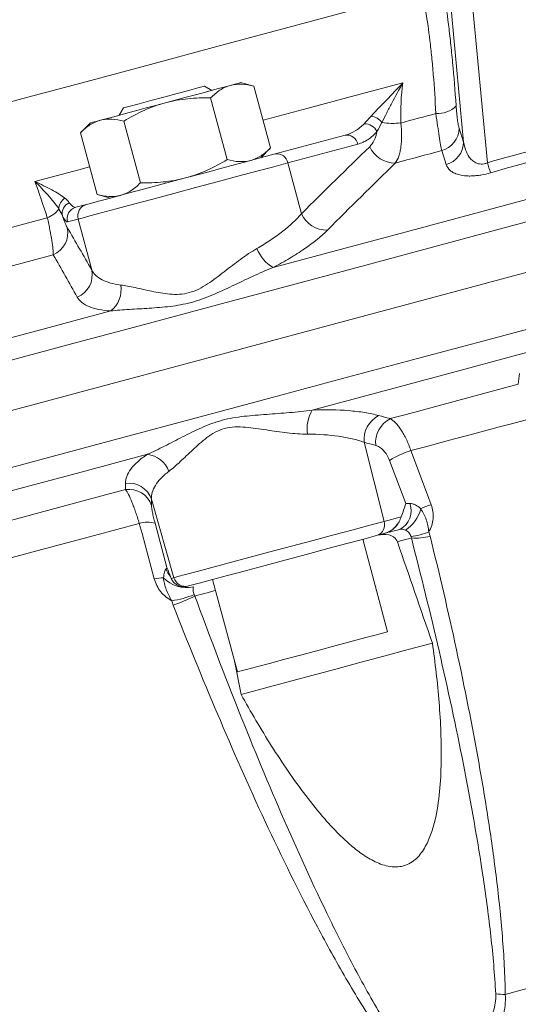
# Model space of a CAD drawing. Header units: millimetres. Extents: x -45 to 292, y -167 to 549.
# Tile 6 of 16: x 124 to 166, y 16 to 98. Entities that reach past the tile are written whole.
import ezdxf

# ---------------------------------------------------------------- set-up
doc = ezdxf.new("R2010")
doc.units = ezdxf.units.MM

msp = doc.modelspace()

# ---------------------------------------------------------------- linework, layer by layer
at = {"color": 7, "linetype": 'Continuous', "lineweight": 15}
for p, q in [((161.941, 102.912), (163.52, 86.19)), ((161.529, 87.914), (160.211, 101.87)), ((140.47, 92.235), (139.857, 92.589)), ((144.006, 92.582), (142.884, 92.882)), ((145.388, 87.425), (144.006, 92.582)), ((141.763, 86.454), (140.381, 91.611)), ((133.096, 90.777), (132.742, 90.165)), ((130.327, 89.518), (129.506, 88.697)), ((134.513, 84.511), (133.131, 89.668)), ((161.151, 89.079), (161.529, 87.914)), ((130.888, 83.54), (129.506, 88.697)), ((145.781, 86.929), (151.63, 88.497)), ((144.567, 86.604), (145.388, 87.425)), ((152.68, 87.743), (146.831, 86.176)), ((160.074, 86.036), (159.698, 87.202)), ((146.831, 86.176), (147.97, 81.929)), ((130.888, 83.54), (132.01, 83.239)), ((129.118, 82.465), (130.007, 82.703)), ((129.304, 81.479), (128.415, 81.241)), ((129.304, 81.479), (130.44, 77.232)), ((166.101, 67.675), (166.191, 68.577)), ((153.205, 62.831), (154.876, 56.219)), ((156.689, 57.722), (155.334, 61.312)), ((135.432, 58.069), (137.311, 51.513)), ((135.74, 56.061), (136.728, 52.374)), ((154.876, 56.219), (156.322, 56.607)), ((154.908, 55.211), (154.339, 55.058)), ((155.178, 47.001), (153.108, 54.728)), ((137.091, 51.454), (137.311, 51.513)), ((140.551, 51.364), (142.621, 43.636)), ((138.527, 50.822), (138.441, 50.798)), ((142.371, 44.572), (142.923, 41.761))]:
    msp.add_line(p, q, dxfattribs=at)
at = {"color": 7, "linetype": 'Continuous', "lineweight": 15, "flags": 128}
for points in [[(90.274, 82.328), (93.641, 83.23), (97.309, 84.213), (101.262, 85.273), (105.484, 86.404), (109.955, 87.602), (114.658, 88.862), (119.57, 90.178), (124.673, 91.545), (129.943, 92.958), (135.358, 94.408), (140.895, 95.892), (146.53, 97.402), (152.238, 98.932), (157.996, 100.474)], [(133.096, 90.777), (133.198, 90.805), (133.645, 90.924), (134.397, 91.126), (135.376, 91.388), (136.473, 91.682), (137.571, 91.976), (138.55, 92.239), (139.305, 92.441), (139.753, 92.561), (139.857, 92.589)], [(136.606, 91.2), (137.425, 91.42), (138.231, 91.636), (139.009, 91.844), (139.745, 92.041), (140.428, 92.224), (141.046, 92.39), (141.587, 92.535), (142.043, 92.657)], [(142.043, 92.657), (142.407, 92.754), (142.671, 92.825), (142.831, 92.868), (142.884, 92.882)], [(131.169, 89.743), (131.625, 89.865), (132.166, 90.011), (132.784, 90.176), (133.467, 90.359), (134.203, 90.556), (134.981, 90.765), (135.786, 90.981), (136.606, 91.2)], [(130.327, 89.518), (130.381, 89.532), (130.541, 89.575), (130.805, 89.646), (131.169, 89.743)], [(145.611, 77.442), (151.32, 78.971), (157.072, 80.512), (162.853, 82.061), (168.649, 83.614), (174.445, 85.167), (180.226, 86.716), (185.978, 88.258), (191.686, 89.787)], [(156.278, 89.51), (156.644, 89.608), (157.01, 89.706), (157.377, 89.805), (157.743, 89.903), (158.11, 90.001), (158.477, 90.099), (158.844, 90.198), (159.211, 90.296)], [(130.007, 82.703), (130.339, 82.792), (131.015, 82.973), (132.007, 83.239), (133.274, 83.578), (134.764, 83.977), (136.414, 84.42), (138.158, 84.887), (139.923, 85.36), (141.635, 85.818), (143.225, 86.244), (144.626, 86.62), (145.781, 86.929)], [(155.82, 86.163), (156.304, 86.292), (156.788, 86.422), (157.272, 86.552), (157.757, 86.682), (158.242, 86.812), (158.727, 86.942), (159.212, 87.072), (159.698, 87.202)], [(120.14, 64.53), (125.932, 66.081), (131.853, 67.668), (137.887, 69.285), (144.016, 70.927), (150.222, 72.59), (156.486, 74.268), (162.79, 75.958), (169.115, 77.653), (175.444, 79.348), (181.758, 81.04), (188.037, 82.723), (194.264, 84.391), (200.421, 86.041)], [(146.831, 86.176), (145.657, 85.861), (144.246, 85.483), (142.647, 85.055), (140.917, 84.591), (139.116, 84.109), (137.309, 83.624), (135.559, 83.155), (133.927, 82.718), (132.471, 82.328), (131.242, 81.999), (130.284, 81.742), (129.63, 81.567), (129.304, 81.479)], [(109.29, 76.92), (111.351, 77.472), (113.448, 78.034), (115.581, 78.606), (117.748, 79.186), (119.948, 79.776), (122.179, 80.373), (124.44, 80.979), (126.729, 81.593)], [(107.597, 73.242), (109.903, 73.859), (112.255, 74.49), (114.651, 75.132), (117.09, 75.785), (119.568, 76.449), (122.085, 77.124), (124.639, 77.808), (127.226, 78.501)], [(148.874, 65.521), (154.567, 67.047), (160.303, 68.584), (166.068, 70.129), (171.847, 71.677), (177.627, 73.226), (183.392, 74.77), (189.128, 76.307), (194.821, 77.833)], [(92.124, 63.11), (96.56, 64.298), (101.179, 65.536), (105.967, 66.819), (110.914, 68.144), (116.006, 69.509), (121.231, 70.909), (126.575, 72.341), (132.026, 73.801)], [(155.387, 64.804), (156.719, 65.161), (158.054, 65.518), (159.39, 65.877), (160.729, 66.235), (162.07, 66.595), (163.412, 66.954), (164.756, 67.314), (166.101, 67.675)], [(157.118, 62.131), (158.33, 62.456), (159.543, 62.781), (160.759, 63.107), (161.976, 63.433), (163.195, 63.759), (164.415, 64.086), (165.636, 64.413), (166.858, 64.741)], [(95.302, 51.167), (99.729, 52.353), (104.336, 53.587), (109.112, 54.867), (114.044, 56.189), (119.122, 57.549), (124.331, 58.945), (129.659, 60.373), (135.093, 61.829)], [(157.118, 62.131), (158.505, 58.441), (158.815, 57.616)], [(103.699, 50.954), (107.083, 51.861), (110.568, 52.794), (114.147, 53.754), (117.817, 54.737), (121.57, 55.743), (125.402, 56.769), (129.306, 57.815), (133.277, 58.879)], [(106.483, 48.563), (109.69, 49.423), (112.989, 50.306), (116.373, 51.213), (119.84, 52.142), (123.383, 53.092), (126.997, 54.06), (130.678, 55.046), (134.421, 56.049)], [(135.669, 51.414), (134.649, 55.202), (134.421, 56.049)], [(137.311, 51.513), (137.638, 51.601), (138.294, 51.776), (139.254, 52.033), (140.485, 52.363), (141.944, 52.754), (143.58, 53.193), (145.334, 53.663), (147.145, 54.148), (148.949, 54.631), (150.683, 55.096), (152.285, 55.525), (153.699, 55.904), (154.876, 56.219)], [(154.339, 55.058), (153.182, 54.748), (151.777, 54.372), (150.183, 53.945), (148.467, 53.485), (146.698, 53.011), (144.95, 52.543), (143.295, 52.099), (141.802, 51.699), (140.532, 51.359), (139.538, 51.092), (138.86, 50.911), (138.527, 50.822)], [(157.161, 54.833), (157.041, 54.801), (156.914, 54.767), (156.779, 54.731), (156.636, 54.693), (156.486, 54.652), (156.328, 54.61), (156.163, 54.566), (155.991, 54.52)], [(155.178, 47.001), (155.155, 46.995), (154.863, 46.916), (154.248, 46.752), (153.344, 46.51), (152.201, 46.203), (150.878, 45.849), (149.449, 45.466), (147.991, 45.075), (146.581, 44.697), (145.297, 44.353), (144.207, 44.061), (143.371, 43.837), (142.833, 43.693), (142.624, 43.637), (142.621, 43.636)], [(142.923, 41.761), (144.881, 42.286), (146.853, 42.814), (148.837, 43.346), (150.833, 43.88), (152.84, 44.418), (154.857, 44.959), (156.883, 45.501), (158.917, 46.046)], [(165.009, 16.69), (166.92, 17.202), (168.839, 17.716), (170.764, 18.232), (172.695, 18.75), (174.631, 19.268), (176.57, 19.788), (178.513, 20.309), (180.459, 20.83)]]:
    msp.add_lwpolyline(points, dxfattribs=at)
at = {"color": 8, "linetype": 'Continuous', "lineweight": 15, "flags": 128}
for points in [[(122.987, 69.506), (128.86, 71.08), (134.851, 72.685), (140.943, 74.317), (147.118, 75.972), (153.357, 77.644), (159.643, 79.328), (165.956, 81.019), (172.278, 82.713), (178.592, 84.405), (184.877, 86.089), (191.116, 87.761), (197.291, 89.416), (203.383, 91.048), (209.374, 92.653), (215.248, 94.227), (220.986, 95.765), (226.572, 97.261), (231.99, 98.713)], [(144.769, 89.735), (148.527, 90.742), (152.475, 91.8), (156.447, 92.864)], [(125.693, 84.623), (129.363, 85.607), (130.269, 85.85)], [(121.33, 60.087), (127.122, 61.639), (133.044, 63.225), (139.078, 64.842), (145.207, 66.484), (151.412, 68.147), (157.676, 69.826), (163.98, 71.515), (170.306, 73.21), (176.635, 74.906), (182.948, 76.597), (189.228, 78.28), (195.455, 79.948), (201.611, 81.598)], [(140.796, 50.448), (140.636, 50.405), (140.362, 50.332), (140.093, 50.26), (139.829, 50.189), (139.569, 50.12), (139.314, 50.051), (139.064, 49.984)]]:
    msp.add_lwpolyline(points, dxfattribs=at)
at = {"color": 7, "linetype": 'Continuous', "lineweight": 15}
for centre, radius, start, end in [((159.328, 92.512), 2.219, 266.97267, 315.16033), ((153.559, 88.667), 1.444, 38.06992, 80.42392), ((153.213, 88.244), 1.209, 27.15297, 90.18379), ((155.663, 95.429), 5.95, 260.6518, 275.93476), ((159.16, 89.119), 1.991, 285.65657, 358.86028), ((151.771, 87.584), 0.923, 9.90314, 98.75985), ((155.793, 88.483), 2.321, 204.15826, 270.64825), ((159.538, 87.954), 1.991, 285.60169, 358.85717), ((145.922, 86.017), 0.923, 9.90314, 98.75985), ((210.143, 99.722), 48.547, 196.18408, 197.22241), ((128.78, 82.306), 1.091, 121.94265, 179.24608), ((125.96, 83.603), 2.152, 290.93252, 323.44022), ((128.964, 81.941), 0.991, 113.55635, 191.16858), ((129.379, 81.501), 0.998, 105.10973, 195.09085), ((130.267, 81.739), 0.998, 105.10877, 195.09121), ((150.085, 82.889), 2.322, 204.41003, 271.51987), ((126.445, 80.342), 2, 292.98367, 12.0811), ((147.169, 80.159), 3.132, 201.28589, 240.17706), ((128.483, 76.818), 2, 292.06175, 11.95305), ((130.63, 75.588), 2.267, 307.99059, 9.72519), ((151.529, 63.952), 3.084, 149.40623, 188.32396), ((155.513, 63.025), 2.316, 118.247, 184.80234), ((156.486, 62.765), 2.316, 118.34813, 184.82906), ((134.786, 59.589), 2.26, 21.07561, 82.19141), ((159.756, 54.034), 8.516, 108.04822, 121.28376), ((133.542, 57.418), 1.999, 18.99566, 98.00952), ((133.551, 56.9), 1.999, 18.98178, 97.90334), ((155.412, 57.089), 1.726, 297.63631, 21.43063), ((162.585, 46.71), 11.539, 109.06909, 113.70926), ((155.13, 57.958), 2.897, 301.83535, 346.38094), ((135.099, 54.062), 2.1, 72.22715, 108.83693), ((154.008, 55.916), 0.92, 291.12087, 19.25196), ((154.372, 57.138), 2, 308.22575, 328.67), ((156.579, 60.102), 5.177, 276.12564, 293.11271), ((157.492, 59.599), 4.778, 266.01821, 284.99459), ((136.784, 45.785), 5.738, 93.43154, 101.20045), ((138.367, 53.345), 2.658, 223.55162, 282.48269), ((138.271, 51.786), 0.998, 195.88919, 284.893), ((135.777, 58.221), 8.741, 278.92873, 291.67144), ((133.668, 60.396), 11.727, 287.76378, 297.39694), ((165.095, 23.809), 7.12, 262.85194, 269.30256)]:
    msp.add_arc(centre, radius, start, end, dxfattribs=at)
at = {"color": 8, "linetype": 'Continuous', "lineweight": 15}
msp.add_arc((138.635, 52.918), 2.079, 198.29034, 219.28359, dxfattribs=at)
at = {"color": 7, "linetype": 'Continuous', "lineweight": 15}
for points, knots in [([(159.461, 102.301), (159.531, 102.04), (159.6, 101.748), (159.738, 101.1), (159.807, 100.743), (160.009, 99.591), (160.138, 98.718), (160.292, 97.501), (160.323, 97.251), (160.383, 96.738), (160.413, 96.474), (160.501, 95.67), (160.556, 95.117), (160.717, 93.412), (160.814, 92.212), (160.901, 90.947)], [0, 0, 0, 0, 0.125, 0.125, 0.25, 0.25, 0.5, 0.5, 0.5625, 0.5625, 0.625, 0.625, 0.75, 0.75, 1, 1, 1, 1]), ([(159.211, 90.296), (159.151, 91.43), (159.079, 92.507), (158.954, 94.037), (158.91, 94.533), (158.815, 95.495), (158.765, 95.957), (158.609, 97.268), (158.498, 98.05), (158.317, 99.082), (158.254, 99.402), (158.127, 99.981), (158.062, 100.242), (157.996, 100.474)], [0, 0, 0, 0, 0.25, 0.25, 0.375, 0.375, 0.5, 0.5, 0.75, 0.75, 0.875, 0.875, 1, 1, 1, 1]), ([(142.043, 92.657), (141.736, 92.575), (141.44, 92.437), (140.888, 92.079), (140.629, 91.858), (140.381, 91.611)], [0, 0, 0, 0, 0.5, 0.5, 1, 1, 1, 1]), ([(144.006, 92.582), (143.665, 92.673), (143.325, 92.735), (142.668, 92.768), (142.35, 92.739), (142.043, 92.657)], [0, 0, 0, 0, 0.5, 0.5, 1, 1, 1, 1]), ([(153.799, 90.091), (153.995, 90.298), (154.201, 90.515), (154.629, 90.96), (154.851, 91.19), (155.524, 91.89), (155.986, 92.371), (156.447, 92.864)], [0, 0, 0, 0, 0.25, 0.25, 0.5, 0.5, 1, 1, 1, 1]), ([(154.696, 89.557), (154.824, 89.814), (154.959, 90.079), (155.239, 90.62), (155.383, 90.896), (155.827, 91.729), (156.134, 92.295), (156.447, 92.864)], [0, 0, 0, 0, 0.25, 0.25, 0.5, 0.5, 1, 1, 1, 1]), ([(136.606, 91.2), (136.914, 91.283), (137.226, 91.352), (137.851, 91.465), (138.165, 91.508), (139.11, 91.604), (139.744, 91.623), (140.381, 91.611)], [0, 0, 0, 0, 0.25, 0.25, 0.5, 0.5, 1, 1, 1, 1]), ([(133.131, 89.668), (133.678, 89.998), (134.238, 90.299), (135.393, 90.818), (135.988, 91.035), (136.606, 91.2)], [0, 0, 0, 0, 0.5, 0.5, 1, 1, 1, 1]), ([(160.901, 90.947), (160.916, 90.731), (160.933, 90.525), (160.971, 90.136), (160.991, 89.957), (161.034, 89.635), (161.057, 89.491), (161.103, 89.25), (161.127, 89.153), (161.151, 89.079)], [0, 0, 0, 0, 0.25, 0.25, 0.5, 0.5, 0.75, 0.75, 1, 1, 1, 1]), ([(129.506, 88.697), (129.757, 88.947), (130.018, 89.168), (130.569, 89.525), (130.86, 89.66), (131.169, 89.743)], [0, 0, 0, 0, 0.5, 0.5, 1, 1, 1, 1]), ([(131.169, 89.743), (131.322, 89.784), (131.48, 89.813), (131.8, 89.843), (131.962, 89.846), (132.454, 89.821), (132.79, 89.76), (133.131, 89.668)], [0, 0, 0, 0, 0.25, 0.25, 0.5, 0.5, 1, 1, 1, 1]), ([(159.698, 87.202), (159.671, 87.328), (159.64, 87.493), (159.569, 87.894), (159.53, 88.134), (159.447, 88.665), (159.402, 88.961), (159.308, 89.601), (159.26, 89.94), (159.211, 90.296)], [0, 0, 0, 0, 0.25, 0.25, 0.5, 0.5, 0.75, 0.75, 1, 1, 1, 1]), ([(151.63, 88.497), (151.922, 88.575), (152.2, 88.694), (152.729, 89.013), (152.979, 89.213), (153.209, 89.452)], [0, 0, 0, 0, 0.5, 0.5, 1, 1, 1, 1]), ([(156.278, 89.51), (156.322, 89.144), (156.344, 88.794), (156.347, 88.129), (156.327, 87.812), (156.267, 87.382), (156.242, 87.246), (156.182, 86.987), (156.147, 86.863), (156.029, 86.519), (155.933, 86.324), (155.82, 86.163)], [0, 0, 0, 0, 0.25, 0.25, 0.5, 0.5, 0.625, 0.625, 0.75, 0.75, 1, 1, 1, 1]), ([(154.288, 88.795), (154.057, 88.525), (153.807, 88.304), (153.27, 87.954), (152.984, 87.825), (152.68, 87.743)], [0, 0, 0, 0, 0.5, 0.5, 1, 1, 1, 1]), ([(153.676, 87.533), (153.823, 87.676), (153.95, 87.854), (154.159, 88.279), (154.239, 88.522), (154.288, 88.795)], [0, 0, 0, 0, 0.5, 0.5, 1, 1, 1, 1]), ([(145.388, 87.425), (145.138, 87.176), (144.875, 86.952), (144.322, 86.595), (144.032, 86.461), (143.726, 86.379)], [0, 0, 0, 0, 0.5, 0.5, 1, 1, 1, 1]), ([(161.529, 87.914), (161.567, 87.69), (161.622, 87.472), (161.775, 87.052), (161.873, 86.849), (162.072, 86.57), (162.147, 86.481), (162.325, 86.318), (162.425, 86.244), (162.668, 86.127), (162.814, 86.083), (163.069, 86.076), (163.159, 86.084), (163.341, 86.122), (163.433, 86.152), (163.52, 86.19)], [0, 0, 0, 0, 0.25, 0.25, 0.5, 0.5, 0.625, 0.625, 0.75, 0.75, 0.875, 0.875, 0.9375, 0.9375, 1, 1, 1, 1]), ([(141.763, 86.454), (141.216, 86.124), (140.656, 85.823), (139.501, 85.304), (138.906, 85.087), (138.288, 84.922)], [0, 0, 0, 0, 0.5, 0.5, 1, 1, 1, 1]), ([(143.726, 86.379), (143.419, 86.296), (143.093, 86.267), (142.436, 86.302), (142.101, 86.363), (141.763, 86.454)], [0, 0, 0, 0, 0.5, 0.5, 1, 1, 1, 1]), ([(163.773, 85.348), (163.504, 85.271), (163.238, 85.21), (162.845, 85.143), (162.715, 85.125), (162.467, 85.099), (162.348, 85.09), (162.116, 85.08), (162.004, 85.08), (161.792, 85.086), (161.692, 85.093), (161.408, 85.123), (161.237, 85.156), (160.938, 85.241), (160.808, 85.293), (160.582, 85.41), (160.484, 85.477), (160.237, 85.692), (160.132, 85.856), (160.074, 86.036)], [0, 0, 0, 0, 0.125, 0.125, 0.1875, 0.1875, 0.25, 0.25, 0.3125, 0.3125, 0.375, 0.375, 0.5, 0.5, 0.625, 0.625, 0.75, 0.75, 1, 1, 1, 1]), ([(138.288, 84.922), (137.981, 84.839), (137.668, 84.77), (137.043, 84.657), (136.729, 84.614), (135.785, 84.518), (135.15, 84.499), (134.513, 84.511)], [0, 0, 0, 0, 0.25, 0.25, 0.5, 0.5, 1, 1, 1, 1]), ([(128.203, 83.232), (128.058, 83.349), (127.888, 83.464), (127.514, 83.695), (127.309, 83.811), (126.664, 84.157), (126.189, 84.387), (125.693, 84.623)], [0, 0, 0, 0, 0.25, 0.25, 0.5, 0.5, 1, 1, 1, 1]), ([(127.689, 82.321), (127.568, 82.511), (127.428, 82.702), (127.125, 83.087), (126.961, 83.28), (126.449, 83.858), (126.078, 84.241), (125.693, 84.623)], [0, 0, 0, 0, 0.25, 0.25, 0.5, 0.5, 1, 1, 1, 1]), ([(134.513, 84.511), (134.262, 84.26), (134.002, 84.039), (133.45, 83.683), (133.16, 83.547), (132.851, 83.465)], [0, 0, 0, 0, 0.5, 0.5, 1, 1, 1, 1]), ([(132.851, 83.465), (132.697, 83.423), (132.539, 83.395), (132.22, 83.365), (132.058, 83.362), (131.566, 83.387), (131.23, 83.448), (130.888, 83.54)], [0, 0, 0, 0, 0.25, 0.25, 0.5, 0.5, 1, 1, 1, 1]), ([(128.568, 82.85), (128.68, 82.702), (128.781, 82.597), (128.965, 82.469), (129.048, 82.446), (129.118, 82.465)], [0, 0, 0, 0, 0.5, 0.5, 1, 1, 1, 1]), ([(127.226, 78.501), (127.227, 78.633), (127.218, 78.799), (127.178, 79.201), (127.146, 79.439), (127.062, 79.968), (127.01, 80.258), (126.916, 80.734), (126.881, 80.9), (126.809, 81.24), (126.77, 81.414), (126.729, 81.593)], [0, 0, 0, 0, 0.25, 0.25, 0.5, 0.5, 0.75, 0.75, 0.875, 0.875, 1, 1, 1, 1]), ([(127.992, 81.749), (128.033, 81.631), (128.072, 81.522), (128.148, 81.32), (128.185, 81.226), (128.288, 80.977), (128.349, 80.85), (128.401, 80.761)], [0, 0, 0, 0, 0.25, 0.25, 0.5, 0.5, 1, 1, 1, 1]), ([(128.415, 81.241), (128.369, 81.229), (128.31, 81.266), (128.169, 81.435), (128.087, 81.566), (127.992, 81.749)], [0, 0, 0, 0, 0.5, 0.5, 1, 1, 1, 1]), ([(144.251, 79.022), (144.652, 79.253), (145.033, 79.488), (145.752, 79.968), (146.092, 80.214), (147.029, 80.948), (147.55, 81.438), (147.97, 81.929)], [0, 0, 0, 0, 0.25, 0.25, 0.5, 0.5, 1, 1, 1, 1]), ([(150.146, 80.567), (149.624, 80.047), (148.982, 79.524), (147.839, 78.734), (147.425, 78.469), (146.554, 77.949), (146.095, 77.694), (145.611, 77.442)], [0, 0, 0, 0, 0.5, 0.5, 0.75, 0.75, 1, 1, 1, 1]), ([(132.865, 75.971), (133.232, 75.926), (133.635, 75.846), (134.287, 75.705), (134.512, 75.654), (134.973, 75.551), (135.209, 75.499), (135.933, 75.35), (136.437, 75.256), (137.233, 75.191), (137.505, 75.184), (138.047, 75.218), (138.319, 75.259), (138.864, 75.407), (139.133, 75.513), (139.643, 75.765), (139.888, 75.91), (140.603, 76.377), (141.062, 76.73), (141.975, 77.435), (142.426, 77.787), (143.33, 78.445), (143.784, 78.754), (144.251, 79.022)], [0, 0, 0, 0, 0.125, 0.125, 0.1875, 0.1875, 0.25, 0.25, 0.375, 0.375, 0.4375, 0.4375, 0.5, 0.5, 0.5625, 0.5625, 0.625, 0.625, 0.75, 0.75, 0.875, 0.875, 1, 1, 1, 1]), ([(145.611, 77.442), (145.031, 77.21), (144.46, 76.957), (143.322, 76.432), (142.755, 76.16), (141.624, 75.626), (141.061, 75.363), (140.207, 75.006), (139.921, 74.894), (139.342, 74.689), (139.049, 74.597), (138.171, 74.361), (137.58, 74.258), (136.404, 74.114), (135.825, 74.071), (134.689, 73.998), (134.131, 73.968), (133.049, 73.899), (132.525, 73.859), (132.026, 73.801)], [0, 0, 0, 0, 0.125, 0.125, 0.25, 0.25, 0.375, 0.375, 0.4375, 0.4375, 0.5, 0.5, 0.625, 0.625, 0.75, 0.75, 0.875, 0.875, 1, 1, 1, 1]), ([(130.44, 77.232), (130.527, 77.066), (130.642, 76.914), (130.933, 76.639), (131.11, 76.515), (131.72, 76.196), (132.234, 76.048), (132.865, 75.971)], [0, 0, 0, 0, 0.25, 0.25, 0.5, 0.5, 1, 1, 1, 1]), ([(132.026, 73.801), (131.29, 73.849), (130.692, 73.973), (129.988, 74.267), (129.786, 74.384), (129.457, 74.65), (129.328, 74.799), (129.235, 74.964)], [0, 0, 0, 0, 0.5, 0.5, 0.75, 0.75, 1, 1, 1, 1]), ([(135.093, 61.829), (135.56, 62.032), (136.038, 62.263), (137.017, 62.754), (137.52, 63.015), (138.549, 63.539), (139.075, 63.803), (139.894, 64.168), (140.172, 64.284), (140.743, 64.495), (141.036, 64.59), (141.929, 64.83), (142.549, 64.93), (143.8, 65.071), (144.431, 65.117), (145.703, 65.209), (146.34, 65.254), (147.61, 65.365), (148.246, 65.431), (148.874, 65.521)], [0, 0, 0, 0, 0.125, 0.125, 0.25, 0.25, 0.375, 0.375, 0.4375, 0.4375, 0.5, 0.5, 0.625, 0.625, 0.75, 0.75, 0.875, 0.875, 1, 1, 1, 1]), ([(148.874, 65.521), (149.977, 65.568), (150.991, 65.551), (152.393, 65.436), (152.84, 65.382), (153.671, 65.245), (154.059, 65.163), (154.417, 65.065)], [0, 0, 0, 0, 0.5, 0.5, 0.75, 0.75, 1, 1, 1, 1]), ([(155.387, 64.804), (155.54, 64.723), (155.695, 64.602), (155.929, 64.361), (156.008, 64.27), (156.164, 64.071), (156.317, 63.856), (156.464, 63.609), (156.608, 63.346), (156.68, 63.206), (156.883, 62.771), (157.007, 62.461), (157.118, 62.131)], [0, 0, 0, 0, 0.25, 0.25, 0.375, 0.375, 0.5, 0.625, 0.625, 0.75, 0.75, 1, 1, 1, 1]), ([(148.477, 63.506), (147.925, 63.505), (147.355, 63.549), (146.211, 63.681), (145.633, 63.769), (144.461, 63.948), (143.875, 64.041), (142.995, 64.115), (142.7, 64.128), (142.11, 64.102), (141.824, 64.062), (141.272, 63.912), (141.004, 63.799), (140.513, 63.532), (140.287, 63.379), (139.642, 62.896), (139.253, 62.543), (138.512, 61.853), (138.164, 61.517), (137.506, 60.906), (137.195, 60.629), (136.895, 60.402)], [0, 0, 0, 0, 0.125, 0.125, 0.25, 0.25, 0.375, 0.375, 0.4375, 0.4375, 0.5, 0.5, 0.5625, 0.5625, 0.625, 0.625, 0.75, 0.75, 0.875, 0.875, 1, 1, 1, 1]), ([(153.205, 62.831), (152.898, 62.941), (152.568, 63.038), (151.858, 63.207), (151.477, 63.278), (150.282, 63.449), (149.417, 63.507), (148.477, 63.506)], [0, 0, 0, 0, 0.25, 0.25, 0.5, 0.5, 1, 1, 1, 1]), ([(155.334, 61.312), (155.27, 61.481), (155.195, 61.636), (155.022, 61.921), (154.925, 62.049), (154.723, 62.263), (154.615, 62.354), (154.398, 62.492), (154.289, 62.541), (154.178, 62.57)], [0, 0, 0, 0, 0.25, 0.25, 0.5, 0.5, 0.75, 0.75, 1, 1, 1, 1]), ([(133.263, 59.397), (133.253, 59.781), (133.399, 60.176), (133.857, 60.79), (134.051, 60.999), (134.514, 61.414), (134.784, 61.621), (135.093, 61.829)], [0, 0, 0, 0, 0.5, 0.5, 0.75, 0.75, 1, 1, 1, 1]), ([(136.895, 60.402), (136.639, 60.208), (136.417, 60.013), (136.039, 59.62), (135.882, 59.421), (135.517, 58.832), (135.409, 58.447), (135.432, 58.069)], [0, 0, 0, 0, 0.25, 0.25, 0.5, 0.5, 1, 1, 1, 1]), ([(134.421, 56.049), (134.319, 56.381), (134.217, 56.696), (134.061, 57.143), (134.008, 57.288), (133.906, 57.562), (133.855, 57.692), (133.706, 58.06), (133.609, 58.277), (133.432, 58.634), (133.349, 58.777), (133.277, 58.879)], [0, 0, 0, 0, 0.25, 0.25, 0.375, 0.375, 0.5, 0.5, 0.75, 0.75, 1, 1, 1, 1]), ([(157.019, 57.72), (157.093, 57.722), (157.171, 57.711), (157.331, 57.667), (157.414, 57.633), (157.653, 57.511), (157.803, 57.402), (157.945, 57.275)], [0, 0, 0, 0, 0.25, 0.25, 0.5, 0.5, 1, 1, 1, 1]), ([(158.815, 57.616), (158.886, 57.428), (158.935, 57.236), (158.99, 56.846), (158.996, 56.645), (158.961, 56.254), (158.921, 56.062), (158.796, 55.686), (158.713, 55.508), (158.612, 55.341)], [0, 0, 0, 0, 0.25, 0.25, 0.5, 0.5, 0.75, 0.75, 1, 1, 1, 1]), ([(135.441, 57.55), (135.442, 57.491), (135.45, 57.414), (135.476, 57.225), (135.495, 57.111), (135.546, 56.855), (135.578, 56.71), (135.652, 56.399), (135.693, 56.235), (135.74, 56.061)], [0, 0, 0, 0, 0.25, 0.25, 0.5, 0.5, 0.75, 0.75, 1, 1, 1, 1]), ([(157.945, 57.275), (158.048, 57.132), (158.135, 56.983), (158.286, 56.676), (158.351, 56.518), (158.463, 56.195), (158.511, 56.028), (158.581, 55.69), (158.604, 55.517), (158.612, 55.341)], [0, 0, 0, 0, 0.25, 0.25, 0.5, 0.5, 0.75, 0.75, 1, 1, 1, 1]), ([(156.322, 56.607), (156.269, 56.473), (156.21, 56.327), (156.048, 56.035), (155.947, 55.89), (155.706, 55.633), (155.563, 55.517), (155.331, 55.377), (155.251, 55.336), (155.083, 55.265), (154.995, 55.234), (154.908, 55.211)], [0, 0, 0, 0, 0.25, 0.25, 0.5, 0.5, 0.75, 0.75, 0.875, 0.875, 1, 1, 1, 1]), ([(154.341, 55.059), (154.641, 55.139), (154.965, 55.166), (155.351, 55.074), (155.426, 55.05), (155.571, 54.986), (155.641, 54.946), (155.833, 54.803), (155.938, 54.672), (155.991, 54.52)], [0, 0, 0, 0, 0.5, 0.5, 0.625, 0.625, 0.75, 0.75, 1, 1, 1, 1]), ([(155.558, 55.527), (155.511, 55.494), (155.412, 55.425), (155.245, 55.336), (155.085, 55.264), (154.807, 55.181), (154.893, 55.207), (154.912, 55.212), (154.917, 55.213)], [0, 0, 0, 0, 0.153758, 0.322175, 0.490596, 0.65901, 0.915306, 1, 1, 1, 1]), ([(156.213, 55.56), (155.875, 55.47), (155.502, 55.37), (155.348, 55.329), (155.333, 55.325)], [0, 0, 0, 0, 0.906349, 1, 1, 1, 1]), ([(156.658, 55.496), (156.607, 55.518), (156.557, 55.535), (156.463, 55.559), (156.418, 55.566), (156.304, 55.577), (156.251, 55.57), (156.213, 55.56)], [0, 0, 0, 0, 0.25, 0.25, 0.5, 0.5, 1, 1, 1, 1]), ([(157.132, 54.955), (157.09, 55.078), (157.026, 55.188), (156.906, 55.327), (156.862, 55.368), (156.767, 55.441), (156.715, 55.472), (156.658, 55.496)], [0, 0, 0, 0, 0.5, 0.5, 0.75, 0.75, 1, 1, 1, 1]), ([(164.209, 16.745), (164.126, 18.353), (163.983, 19.957), (163.629, 23.16), (163.416, 24.758), (162.707, 29.548), (162.139, 32.734), (160.888, 39.078), (160.204, 42.24), (158.746, 48.548), (157.972, 51.694), (157.161, 54.833)], [0, 0, 0, 0, 0.125, 0.125, 0.25, 0.25, 0.5, 0.5, 0.75, 0.75, 1, 1, 1, 1]), ([(158.728, 54.984), (159.509, 51.829), (160.246, 48.667), (161.616, 42.324), (162.251, 39.144), (163.1, 34.358), (163.366, 32.76), (163.856, 29.556), (164.08, 27.951), (164.472, 24.74), (164.64, 23.133), (164.897, 19.915), (164.987, 18.304), (165.009, 16.69)], [0, 0, 0, 0, 0.25, 0.25, 0.5, 0.5, 0.625, 0.625, 0.75, 0.75, 0.875, 0.875, 1, 1, 1, 1]), ([(136.44, 51.513), (136.459, 51.682), (136.487, 51.84), (136.564, 52.109), (136.613, 52.216), (136.661, 52.265)], [0, 0, 0, 0, 0.5, 0.5, 1, 1, 1, 1]), ([(137.134, 49.586), (136.957, 49.679), (136.79, 49.789), (136.481, 50.044), (136.336, 50.19), (136.084, 50.504), (135.975, 50.673), (135.793, 51.033), (135.721, 51.221), (135.669, 51.414)], [0, 0, 0, 0, 0.25, 0.25, 0.5, 0.5, 0.75, 0.75, 1, 1, 1, 1]), ([(137.134, 49.586), (136.943, 49.893), (136.795, 50.208), (136.615, 50.693), (136.562, 50.855), (136.481, 51.181), (136.452, 51.346), (136.44, 51.513)], [0, 0, 0, 0, 0.5, 0.5, 0.75, 0.75, 1, 1, 1, 1]), ([(137.091, 51.454), (137.135, 51.347), (137.201, 51.234), (137.38, 51.033), (137.493, 50.946), (137.741, 50.819), (137.88, 50.779), (138.09, 50.757), (138.161, 50.757), (138.302, 50.768), (138.373, 50.78), (138.441, 50.798)], [0, 0, 0, 0, 0.25, 0.25, 0.5, 0.5, 0.75, 0.75, 0.875, 0.875, 1, 1, 1, 1]), ([(138.941, 50.749), (138.924, 50.705), (138.916, 50.658), (138.91, 50.558), (138.912, 50.506), (138.93, 50.34), (138.958, 50.219), (139.005, 50.098)], [0, 0, 0, 0, 0.25, 0.25, 0.5, 0.5, 1, 1, 1, 1]), ([(139.064, 49.984), (140.188, 46.928), (141.348, 43.882), (143.75, 37.821), (144.992, 34.808), (147.584, 28.828), (148.933, 25.86), (151.084, 21.462), (151.822, 20.005), (153.363, 17.119), (154.164, 15.689), (155.02, 14.283)], [0, 0, 0, 0, 0.25, 0.25, 0.5, 0.5, 0.75, 0.75, 0.875, 0.875, 1, 1, 1, 1]), ([(154.309, 13.823), (153.386, 15.202), (152.523, 16.609), (150.867, 19.454), (150.074, 20.892), (147.767, 25.241), (146.325, 28.184), (143.556, 34.121), (142.232, 37.117), (139.672, 43.148), (138.439, 46.182), (137.246, 49.228)], [0, 0, 0, 0, 0.125, 0.125, 0.25, 0.25, 0.5, 0.5, 0.75, 0.75, 1, 1, 1, 1]), ([(142.923, 41.761), (143.736, 40.302), (144.583, 38.862), (146.373, 36.034), (147.313, 34.645), (148.847, 32.629), (149.379, 31.968), (150.225, 31.004), (150.515, 30.687), (151.117, 30.065), (151.43, 29.759), (152.076, 29.174), (152.411, 28.893), (153.111, 28.371), (153.473, 28.131), (154.044, 27.823), (154.238, 27.729), (154.641, 27.565), (154.85, 27.494), (155.276, 27.389), (155.491, 27.355), (155.926, 27.336), (156.142, 27.352), (156.557, 27.437), (156.761, 27.509), (157.136, 27.698), (157.309, 27.817), (157.786, 28.224), (158.037, 28.552), (158.462, 29.264), (158.629, 29.639), (158.911, 30.41), (159.027, 30.808), (159.316, 32.016), (159.436, 32.829), (159.598, 34.465), (159.639, 35.287), (159.684, 37.763), (159.61, 39.428), (159.345, 42.744), (159.152, 44.397), (158.917, 46.046)], [0, 0, 0, 0, 0.125, 0.125, 0.25, 0.25, 0.3125, 0.3125, 0.34375, 0.34375, 0.375, 0.375, 0.40625, 0.40625, 0.4375, 0.4375, 0.453125, 0.453125, 0.46875, 0.46875, 0.484375, 0.484375, 0.5, 0.5, 0.515625, 0.515625, 0.53125, 0.53125, 0.5625, 0.5625, 0.59375, 0.59375, 0.625, 0.625, 0.6875, 0.6875, 0.75, 0.75, 0.875, 0.875, 1, 1, 1, 1]), ([(165.009, 16.69), (165.03, 16.374), (165.026, 16.066), (164.965, 15.463), (164.908, 15.165), (164.742, 14.601), (164.634, 14.332), (164.366, 13.819), (164.209, 13.581), (163.855, 13.139), (163.657, 12.935), (163.218, 12.556), (162.98, 12.385), (162.479, 12.08), (162.214, 11.946), (161.656, 11.712), (161.361, 11.611), (160.76, 11.45), (160.454, 11.389), (159.831, 11.307), (159.512, 11.285), (158.869, 11.285), (158.545, 11.307), (157.913, 11.397), (157.601, 11.464), (156.989, 11.648), (156.686, 11.767), (156.113, 12.052), (155.842, 12.218), (155.33, 12.601), (155.091, 12.819), (154.665, 13.29), (154.475, 13.546), (154.309, 13.823)], [0, 0, 0, 0, 0.0625, 0.0625, 0.125, 0.125, 0.1875, 0.1875, 0.25, 0.25, 0.3125, 0.3125, 0.375, 0.375, 0.4375, 0.4375, 0.5, 0.5, 0.5625, 0.5625, 0.625, 0.625, 0.6875, 0.6875, 0.75, 0.75, 0.8125, 0.8125, 0.875, 0.875, 0.9375, 0.9375, 1, 1, 1, 1]), ([(155.02, 14.283), (155.16, 14.052), (155.323, 13.841), (155.689, 13.455), (155.895, 13.279), (156.334, 12.974), (156.567, 12.844), (157.056, 12.626), (157.313, 12.538), (157.828, 12.405), (158.09, 12.358), (158.62, 12.302), (158.889, 12.292), (159.682, 12.312), (160.196, 12.389), (160.946, 12.589), (161.191, 12.671), (161.659, 12.859), (161.884, 12.966), (162.314, 13.209), (162.52, 13.345), (162.908, 13.648), (163.086, 13.813), (163.41, 14.17), (163.555, 14.363), (163.81, 14.782), (163.915, 15.004), (164.081, 15.471), (164.141, 15.719), (164.212, 16.223), (164.223, 16.481), (164.209, 16.745)], [0, 0, 0, 0, 0.0625, 0.0625, 0.125, 0.125, 0.1875, 0.1875, 0.25, 0.25, 0.3125, 0.3125, 0.375, 0.375, 0.5, 0.5, 0.5625, 0.5625, 0.625, 0.625, 0.6875, 0.6875, 0.75, 0.75, 0.8125, 0.8125, 0.875, 0.875, 0.9375, 0.9375, 1, 1, 1, 1])]:
    msp.add_open_spline(points, degree=3, knots=knots, dxfattribs=at)
for points in [[(156.447, 92.864), (156.302, 91.79), (156.244, 90.672), (156.278, 89.51)], [(153.209, 89.452), (153.394, 89.644), (153.581, 89.86), (153.799, 90.091)], [(154.696, 89.557), (154.546, 89.285), (154.421, 89.028), (154.288, 88.795)], [(163.52, 86.19), (166.268, 86.979), (169.029, 87.719), (171.803, 88.41)], [(147.97, 81.929), (149.866, 83.811), (151.767, 85.68), (153.676, 87.533)], [(172.005, 87.554), (169.248, 86.867), (166.504, 86.132), (163.773, 85.348)], [(155.82, 86.163), (153.922, 84.312), (152.032, 82.446), (150.146, 80.567)], [(126.729, 81.593), (126.382, 82.67), (126.037, 83.681), (125.693, 84.623)], [(128.203, 83.232), (128.364, 83.103), (128.479, 82.968), (128.568, 82.85)], [(127.992, 81.749), (127.915, 81.926), (127.822, 82.125), (127.689, 82.321)], [(128.401, 80.761), (129.077, 79.6), (129.757, 78.423), (130.44, 77.232)], [(129.235, 74.964), (128.561, 76.157), (127.891, 77.337), (127.226, 78.501)], [(154.417, 65.065), (154.74, 64.978), (155.063, 64.891), (155.387, 64.804)], [(154.178, 62.57), (153.854, 62.657), (153.53, 62.744), (153.205, 62.831)], [(133.277, 58.879), (133.272, 59.052), (133.268, 59.224), (133.263, 59.397)], [(135.432, 58.069), (135.435, 57.896), (135.438, 57.723), (135.441, 57.55)], [(156.322, 56.607), (156.462, 56.959), (156.576, 57.34), (156.689, 57.722)], [(156.689, 57.722), (156.786, 57.717), (156.896, 57.717), (157.019, 57.72)], [(158.612, 55.341), (158.66, 55.225), (158.698, 55.106), (158.728, 54.984)], [(158.917, 46.046), (157.945, 48.872), (156.97, 51.697), (155.991, 54.52)], [(157.161, 54.833), (157.155, 54.874), (157.146, 54.914), (157.132, 54.955)], [(136.661, 52.265), (136.701, 52.305), (136.723, 52.342), (136.728, 52.374)], [(137.091, 51.454), (136.975, 51.737), (136.852, 52.055), (136.728, 52.374)], [(137.246, 49.228), (137.2, 49.345), (137.163, 49.465), (137.134, 49.586)], [(139.005, 50.098), (139.021, 50.058), (139.041, 50.02), (139.064, 49.984)]]:
    msp.add_open_spline(points, degree=3, dxfattribs=at)

doc.saveas('drawing.dxf')
